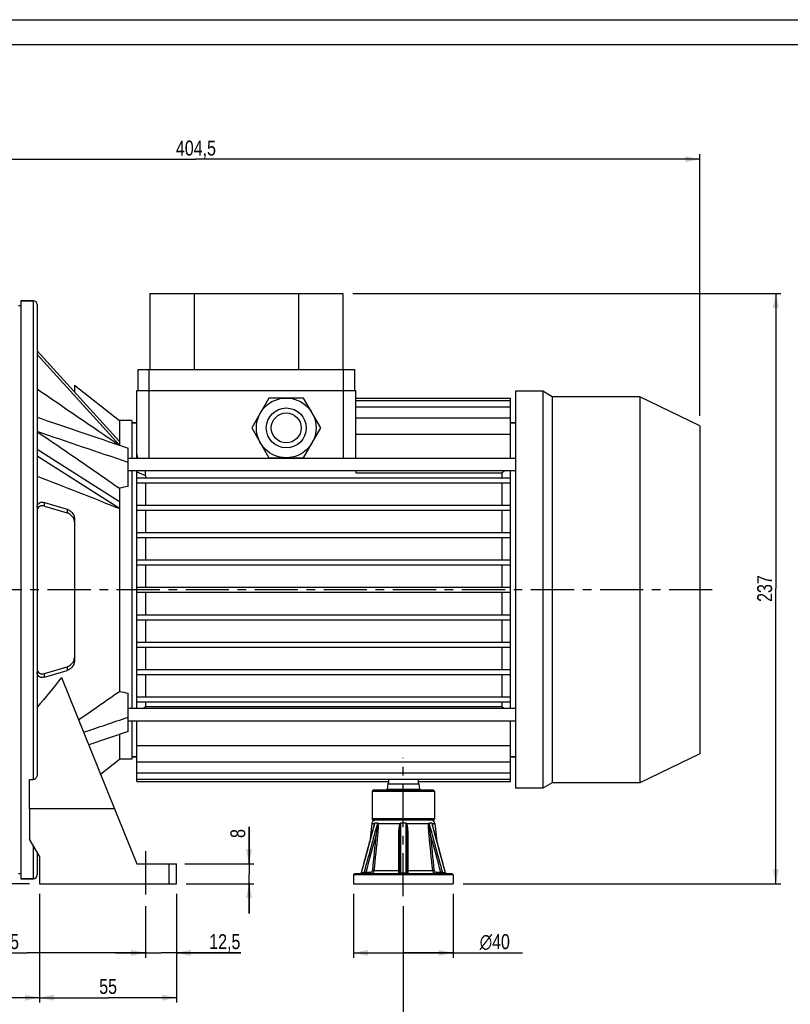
# Model space of a CAD drawing. Header units: millimetres. Extents: x 0 to 841, y 0 to 594.
# Tile 5 of 10: x 248 to 557, y 199 to 594. Entities that reach past the tile are written whole.
import ezdxf

# ---------------------------------------------------------------- set-up
doc = ezdxf.new("R2010")
doc.units = ezdxf.units.MM
doc.header["$LTSCALE"] = 46.2
doc.linetypes.add('CENTER', pattern=[0.6, 0.375, -0.075, 0.075, -0.075])
doc.layers.get('0').update_dxf_attribs({"linetype": 'CONTINUOUS'})
for name, color, linetype in [('ASSI', 7, 'CONTINUOUS'), ('GEOM', 7, 'CONTINUOUS'), ('QUOTE', 7, 'CONTINUOUS')]:
    doc.layers.add(name, color=color, linetype=linetype)
doc.styles.get("Standard").update_dxf_attribs({"font": 'txt', "width": 0.8})
doc.styles.add('TEXTSTYLE_1', font='gdt', dxfattribs={"width": 0.8})
doc.dimstyles.new('DIMSTYLE_1', dxfattribs={"dimtxt": 6, "dimasz": 5.8, "dimexe": 1, "dimexo": 2, "dimgap": 0.75, "dimtad": 1, "dimdec": 3, "dimtxsty": 'Standard', "dimblk": '_FILLED', "dimblk1": '_FILLED', "dimblk2": '_FILLED', "dimcen": 0.09, "dimadec": 3, "dimazin": 2, "dimtp": 0.5, "dimtm": 0.5, "dimtfac": 1, "dimtdec": 3, "dimtofl": 0, "dimtmove": 0, "dimatfit": 3, "dimldrblk": '_FILLED', "dimfxl": 0, "dimtolj": 1, "dimarcsym": 0})
doc.dimstyles.new('DIMSTYLE_2', dxfattribs={"dimtxt": 6, "dimasz": 5.8, "dimexe": 1, "dimexo": 2, "dimgap": 0.75, "dimtad": 1, "dimdec": 3, "dimtxsty": 'Standard', "dimblk": '_FILLED', "dimblk1": '_FILLED', "dimblk2": '_FILLED', "dimcen": 0.09, "dimadec": 3, "dimazin": 2, "dimtp": 0.2, "dimtm": 0.2, "dimtfac": 1, "dimtdec": 3, "dimtofl": 0, "dimtmove": 0, "dimatfit": 3, "dimldrblk": '_FILLED', "dimfxl": 0, "dimtolj": 1, "dimarcsym": 0})
doc.dimstyles.new('DIMSTYLE_3', dxfattribs={"dimtxt": 6, "dimasz": 5.8, "dimexe": 1, "dimexo": 2, "dimgap": 0.75, "dimtad": 1, "dimdec": 3, "dimtxsty": 'Standard', "dimblk": '_FILLED', "dimblk1": '_FILLED', "dimblk2": '_FILLED', "dimcen": 0.09, "dimadec": 3, "dimazin": 2, "dimtp": 0.3, "dimtm": 0.3, "dimtfac": 1, "dimtdec": 3, "dimtofl": 0, "dimtmove": 0, "dimatfit": 3, "dimldrblk": '_FILLED', "dimfxl": 0, "dimtolj": 1, "dimarcsym": 0})
doc.dimstyles.new('DIMSTYLE_4', dxfattribs={"dimtxt": 6, "dimasz": 5.8, "dimexe": 1, "dimexo": 2, "dimgap": 0.75, "dimtad": 1, "dimdec": 3, "dimtxsty": 'Standard', "dimblk": '_FILLED', "dimblk1": '_FILLED', "dimblk2": '_FILLED', "dimcen": 0.09, "dimadec": 3, "dimazin": 2, "dimtp": 0.8, "dimtm": 0.8, "dimtfac": 1, "dimtdec": 3, "dimtofl": 0, "dimtmove": 0, "dimatfit": 3, "dimldrblk": '_FILLED', "dimfxl": 0, "dimtolj": 1, "dimarcsym": 0})

# ---------------------------------------------------------------- blocks, each defined once
blk = doc.blocks.new('_FILLED')
at = {"color": 0, "linetype": 'ByBlock'}
blk.add_solid([(0, 0), (-1, 0.207), (-1, -0.207)], dxfattribs=at)
blk = doc.blocks.new('*D5')
at = {"layer": 'QUOTE', "color": 2, "linetype": 'Continuous'}
for p, q in [((381.5, 484.09), (553.3, 484.09)), ((551.3, 484.09), (551.3, 365.59)), ((551.3, 247.09), (551.3, 365.59)), ((425.75, 247.09), (553.3, 247.09))]:
    blk.add_line(p, q, dxfattribs=at)
at = {"layer": 'QUOTE', "color": 2, "linetype": 'Continuous', "xscale": 5.8, "yscale": 5.8, "zscale": 5.8}
for p, rotation in [((551.3, 484.09), 90), ((551.3, 247.09), 270)]:
    blk.add_blockref('_FILLED', p, dxfattribs=dict(at, rotation=rotation))
at = {"layer": 'QUOTE', "color": 2, "linetype": 'Continuous', "insert": (543.8, 365.59), "char_height": 6, "width": 19.8, "attachment_point": 2, "rotation": 90, "line_spacing_factor": 0.9}
blk.add_mtext('237', dxfattribs=at)
blk = doc.blocks.new('*D6')
at = {"layer": 'QUOTE', "color": 2, "linetype": 'Continuous'}
for p, q in [((339.81, 255.09), (339.81, 269.86)), ((339.81, 269.86), (339.81, 251.09)), ((314.07, 255.09), (341.81, 255.09)), ((339.81, 235.09), (339.81, 251.09)), ((314.64, 247.09), (341.81, 247.09)), ((339.81, 247.09), (339.81, 235.09))]:
    blk.add_line(p, q, dxfattribs=at)
at = {"layer": 'QUOTE', "color": 2, "linetype": 'Continuous', "xscale": 5.8, "yscale": 5.8, "zscale": 5.8}
for p, rotation in [((339.81, 255.09), 270), ((339.81, 247.09), 90)]:
    blk.add_blockref('_FILLED', p, dxfattribs=dict(at, rotation=rotation))
at = {"layer": 'QUOTE', "color": 2, "linetype": 'Continuous', "insert": (332.31, 265.46), "char_height": 6, "width": 6.6, "attachment_point": 1, "rotation": 90, "line_spacing_factor": 0.9}
blk.add_mtext('8', dxfattribs=at)
blk = doc.blocks.new('*D7')
at = {"layer": 'QUOTE', "color": 2, "linetype": 'Continuous'}
for p, q in [((310.75, 243.09), (310.75, 217.33)), ((298.25, 238.09), (298.25, 217.33)), ((298.25, 219.33), (286.25, 219.33)), ((286.25, 219.33), (304.5, 219.33)), ((336.55, 219.33), (304.5, 219.33)), ((310.75, 219.33), (336.55, 219.33))]:
    blk.add_line(p, q, dxfattribs=at)
at = {"layer": 'QUOTE', "color": 2, "linetype": 'Continuous', "xscale": 5.8, "yscale": 5.8, "zscale": 5.8}
blk.add_blockref('_FILLED', (298.25, 219.33), dxfattribs=at)
at = {"layer": 'QUOTE', "color": 2, "linetype": 'Continuous', "xscale": 5.8, "yscale": 5.8, "zscale": 5.8, "rotation": 180}
blk.add_blockref('_FILLED', (310.75, 219.33), dxfattribs=at)
at = {"layer": 'QUOTE', "color": 2, "linetype": 'Continuous', "insert": (323.85, 226.83), "char_height": 6, "width": 19.05, "attachment_point": 1, "line_spacing_factor": 0.9}
blk.add_mtext('12,5', dxfattribs=at)
blk = doc.blocks.new('*D8')
at = {"layer": 'QUOTE', "color": 2, "linetype": 'Continuous'}
for p, q in [((203.25, 260.14), (203.25, 217.33)), ((298.25, 238.09), (298.25, 217.33)), ((203.25, 219.33), (250.75, 219.33)), ((298.25, 219.33), (250.75, 219.33))]:
    blk.add_line(p, q, dxfattribs=at)
at = {"layer": 'QUOTE', "color": 2, "linetype": 'Continuous', "xscale": 5.8, "yscale": 5.8, "zscale": 5.8, "rotation": 180}
blk.add_blockref('_FILLED', (203.25, 219.33), dxfattribs=at)
at = {"layer": 'QUOTE', "color": 2, "linetype": 'Continuous', "xscale": 5.8, "yscale": 5.8, "zscale": 5.8}
blk.add_blockref('_FILLED', (298.25, 219.33), dxfattribs=at)
at = {"layer": 'QUOTE', "color": 2, "linetype": 'Continuous', "insert": (243.89, 226.83), "char_height": 6, "width": 13.2, "attachment_point": 2, "line_spacing_factor": 0.9}
blk.add_mtext('95', dxfattribs=at)
blk = doc.blocks.new('*D10')
at = {"layer": 'QUOTE', "color": 2, "linetype": 'Continuous'}
for p, q in [((116.25, 338.59), (116.25, 199.33)), ((255.75, 243.09), (255.75, 199.33)), ((116.25, 201.33), (186, 201.33)), ((255.75, 201.33), (186, 201.33))]:
    blk.add_line(p, q, dxfattribs=at)
at = {"layer": 'QUOTE', "color": 2, "linetype": 'Continuous', "xscale": 5.8, "yscale": 5.8, "zscale": 5.8, "rotation": 180}
blk.add_blockref('_FILLED', (116.25, 201.33), dxfattribs=at)
at = {"layer": 'QUOTE', "color": 2, "linetype": 'Continuous', "xscale": 5.8, "yscale": 5.8, "zscale": 5.8}
blk.add_blockref('_FILLED', (255.75, 201.33), dxfattribs=at)
at = {"layer": 'QUOTE', "color": 2, "linetype": 'Continuous', "insert": (186, 208.83), "char_height": 6, "width": 25.65, "attachment_point": 2, "line_spacing_factor": 0.9}
blk.add_mtext('139,5', dxfattribs=at)
blk = doc.blocks.new('*D11')
at = {"layer": 'QUOTE', "color": 2, "linetype": 'Continuous'}
for p, q in [((401.75, 238.09), (401.75, 182.72)), ((203.25, 236.79), (203.25, 182.72)), ((203.25, 184.72), (302.5, 184.72)), ((401.75, 184.72), (302.5, 184.72))]:
    blk.add_line(p, q, dxfattribs=at)
at = {"layer": 'QUOTE', "color": 2, "linetype": 'Continuous', "xscale": 5.8, "yscale": 5.8, "zscale": 5.8, "rotation": 180}
blk.add_blockref('_FILLED', (203.25, 184.72), dxfattribs=at)
at = {"layer": 'QUOTE', "color": 2, "linetype": 'Continuous', "xscale": 5.8, "yscale": 5.8, "zscale": 5.8}
blk.add_blockref('_FILLED', (401.75, 184.72), dxfattribs=at)
at = {"layer": 'QUOTE', "color": 2, "linetype": 'Continuous', "insert": (302.5, 192.22), "char_height": 6, "width": 25.65, "attachment_point": 2, "line_spacing_factor": 0.9}
blk.add_mtext('198,5', dxfattribs=at)
blk = doc.blocks.new('*D13')
at = {"layer": 'QUOTE', "color": 2, "linetype": 'Continuous'}
for p, q in [((116.25, 391.59), (116.25, 539.95)), ((116.25, 537.95), (318.5, 537.95)), ((520.75, 537.95), (318.5, 537.95)), ((520.75, 434.89), (520.75, 539.95))]:
    blk.add_line(p, q, dxfattribs=at)
at = {"layer": 'QUOTE', "color": 2, "linetype": 'Continuous', "xscale": 5.8, "yscale": 5.8, "zscale": 5.8, "rotation": 180}
blk.add_blockref('_FILLED', (116.25, 537.95), dxfattribs=at)
at = {"layer": 'QUOTE', "color": 2, "linetype": 'Continuous', "xscale": 5.8, "yscale": 5.8, "zscale": 5.8}
blk.add_blockref('_FILLED', (520.75, 537.95), dxfattribs=at)
at = {"layer": 'QUOTE', "color": 2, "linetype": 'Continuous', "insert": (318.5, 545.45), "char_height": 6, "width": 30.45, "attachment_point": 2, "line_spacing_factor": 0.9}
blk.add_mtext('404,5', dxfattribs=at)
blk = doc.blocks.new('*D14')
at = {"layer": 'QUOTE', "color": 2, "linetype": 'Continuous'}
for p, q in [((107.89, 365.09), (70.49, 365.09)), ((72.49, 365.09), (72.49, 306.09)), ((72.49, 247.09), (72.49, 306.09)), ((251.75, 247.09), (70.49, 247.09))]:
    blk.add_line(p, q, dxfattribs=at)
at = {"layer": 'QUOTE', "color": 2, "linetype": 'Continuous', "xscale": 5.8, "yscale": 5.8, "zscale": 5.8}
for p, rotation in [((72.49, 365.09), 90), ((72.49, 247.09), 270)]:
    blk.add_blockref('_FILLED', p, dxfattribs=dict(at, rotation=rotation))
at = {"layer": 'QUOTE', "color": 2, "linetype": 'Continuous', "insert": (64.99, 306.09), "char_height": 6, "width": 12.6, "attachment_point": 2, "rotation": 90, "line_spacing_factor": 0.9}
blk.add_mtext('118', dxfattribs=at)
blk = doc.blocks.new('*D16')
at = {"layer": 'QUOTE', "color": 2, "linetype": 'Continuous'}
for p, q in [((181.75, 497.09), (54.11, 497.09)), ((56.11, 497.09), (56.11, 372.09)), ((56.11, 247.09), (56.11, 372.09)), ((251.75, 247.09), (54.11, 247.09))]:
    blk.add_line(p, q, dxfattribs=at)
at = {"layer": 'QUOTE', "color": 2, "linetype": 'Continuous', "xscale": 5.8, "yscale": 5.8, "zscale": 5.8}
for p, rotation in [((56.11, 497.09), 90), ((56.11, 247.09), 270)]:
    blk.add_blockref('_FILLED', p, dxfattribs=dict(at, rotation=rotation))
at = {"layer": 'QUOTE', "color": 2, "linetype": 'Continuous', "insert": (48.61, 372.09), "char_height": 6, "width": 19.8, "attachment_point": 2, "rotation": 90, "line_spacing_factor": 0.9}
blk.add_mtext('250', dxfattribs=at)
blk = doc.blocks.new('*D19')
at = {"layer": 'QUOTE', "color": 2, "linetype": 'Continuous'}
for p, q in [((381.75, 243.09), (381.75, 217.33)), ((421.75, 243.09), (421.75, 217.33)), ((381.75, 219.33), (401.75, 219.33)), ((421.75, 219.33), (401.75, 219.33)), ((401.75, 219.33), (449.62, 219.33))]:
    blk.add_line(p, q, dxfattribs=at)
at = {"layer": 'QUOTE', "color": 2, "linetype": 'Continuous', "xscale": 5.8, "yscale": 5.8, "zscale": 5.8, "rotation": 180}
blk.add_blockref('_FILLED', (381.75, 219.33), dxfattribs=at)
at = {"layer": 'QUOTE', "color": 2, "linetype": 'Continuous', "xscale": 5.8, "yscale": 5.8, "zscale": 5.8}
blk.add_blockref('_FILLED', (421.75, 219.33), dxfattribs=at)
at = {"layer": 'QUOTE', "color": 2, "linetype": 'Continuous', "insert": (432.42, 226.83), "char_height": 6, "width": 25.8, "attachment_point": 1, "line_spacing_factor": 0.9, "style": 'TEXTSTYLE_1'}
blk.add_mtext('{\\Fgdt;n}\\Ftxt;40', dxfattribs=at)
blk = doc.blocks.new('*D20')
at = {"layer": 'QUOTE', "color": 2, "linetype": 'Continuous'}
for p, q in [((255.75, 243.09), (255.75, 199.33)), ((310.75, 243.09), (310.75, 199.33)), ((255.75, 201.33), (283.25, 201.33)), ((310.75, 201.33), (283.25, 201.33))]:
    blk.add_line(p, q, dxfattribs=at)
at = {"layer": 'QUOTE', "color": 2, "linetype": 'Continuous', "xscale": 5.8, "yscale": 5.8, "zscale": 5.8, "rotation": 180}
blk.add_blockref('_FILLED', (255.75, 201.33), dxfattribs=at)
at = {"layer": 'QUOTE', "color": 2, "linetype": 'Continuous', "xscale": 5.8, "yscale": 5.8, "zscale": 5.8}
blk.add_blockref('_FILLED', (310.75, 201.33), dxfattribs=at)
at = {"layer": 'QUOTE', "color": 2, "linetype": 'Continuous', "insert": (283.25, 208.83), "char_height": 6, "width": 13.2, "attachment_point": 2, "line_spacing_factor": 0.9}
blk.add_mtext('55', dxfattribs=at)

msp = doc.modelspace()

# ---------------------------------------------------------------- linework, layer by layer
at = {"color": 7, "linetype": 'Continuous'}
for p, q in [((0, 594), (840, 594)), ((10, 584), (830, 584))]:
    msp.add_line(p, q, dxfattribs=at)
at = {"layer": 'ASSI', "color": 7, "linetype": 'Continuous'}
for p, q in [((248.2542, 479.0915), (247.2542, 479.0915)), ((248.2542, 481.0915), (248.2542, 249.0915)), ((248.2542, 481.0915), (253.2542, 481.0915)), ((295.2542, 445.0915), (295.2542, 453.5915)), ((295.2542, 453.5915), (382.2542, 453.5915)), ((382.2542, 445.0915), (382.2542, 453.5915)), ((269.7542, 447.2733), (287.7542, 433.0915)), ((457.7542, 444.7915), (446.7542, 444.7915)), ((446.7542, 444.7915), (446.7542, 285.3915)), ((457.7542, 444.7915), (457.7542, 285.3915)), ((461.5647, 442.5915), (457.7542, 444.7915)), ((496.7542, 442.5915), (461.5647, 442.5915)), ((461.5647, 442.5915), (461.5647, 287.5915)), ((520.7542, 430.8859), (496.7542, 442.5915)), ((496.7542, 442.5915), (496.7542, 287.5915)), ((292.7542, 433.0915), (287.7542, 433.0915)), ((292.7542, 433.0915), (292.7542, 417.7961)), ((292.7542, 432.0915), (294.7542, 432.0915)), ((444.7542, 432.0915), (446.7542, 432.0915)), ((520.7542, 430.8859), (520.7542, 299.2971)), ((446.7542, 417.7961), (291.2542, 417.7961)), ((446.7542, 412.7961), (291.2542, 412.7961)), ((292.7542, 412.7961), (292.7542, 317.3869)), ((264.5382, 329.8786), (285.8656, 277.0915)), ((446.7542, 317.3869), (291.2542, 317.3869)), ((446.7542, 312.3869), (291.2542, 312.3869)), ((292.7542, 312.3869), (292.7542, 297.0915)), ((280.1922, 291.1336), (287.7542, 297.0915)), ((292.7542, 297.0915), (287.7542, 297.0915)), ((292.7542, 298.0915), (294.7542, 298.0915)), ((444.7542, 298.0915), (446.7542, 298.0915)), ((520.7542, 299.2971), (496.7542, 287.5915)), ((251.7542, 277.0915), (251.7542, 288.9193)), ((395.8381, 289.0323), (395.8381, 288.0915)), ((407.6702, 289.0323), (407.6702, 288.0915)), ((294.7542, 288.0915), (395.8381, 288.0915)), ((395.7542, 288.0915), (395.7542, 287.5396)), ((407.6702, 288.0915), (444.7542, 288.0915)), ((407.7542, 288.0915), (407.7542, 287.5396)), ((457.7542, 285.3915), (446.7542, 285.3915)), ((461.5647, 287.5915), (457.7542, 285.3915)), ((496.7542, 287.5915), (461.5647, 287.5915)), ((389.2542, 284.0915), (389.2542, 273.0915)), ((414.2542, 284.0915), (414.2542, 273.0915)), ((389.0999, 271.2648), (388.2466, 263.9268)), ((414.4084, 271.2648), (415.2617, 263.9268)), ((248.2542, 251.0915), (247.2542, 251.0915)), ((248.2542, 249.0915), (253.2542, 249.0915)), ((381.7542, 250.5915), (381.7542, 247.0915)), ((421.7542, 250.5915), (421.7542, 247.0915)), ((381.7542, 247.0915), (421.7542, 247.0915))]:
    msp.add_line(p, q, dxfattribs=at)
at = {"layer": 'ASSI', "color": 9, "linetype": 'Continuous'}
for p, q in [((299.7542, 445.0915), (299.7542, 453.5915)), ((377.7542, 445.0915), (377.7542, 453.5915))]:
    msp.add_line(p, q, dxfattribs=at)
at = {"layer": 'ASSI', "color": 2, "linetype": 'CENTER'}
for p, q in [((525.7542, 365.0915), (111.8949, 365.0915)), ((401.7542, 242.0915), (401.7542, 297.623)), ((298.2542, 260.0915), (298.2542, 242.0915))]:
    msp.add_line(p, q, dxfattribs=at)
at = {"layer": 'ASSI', "color": 7, "linetype": 'Continuous'}
msp.add_open_spline([(264.5382, 329.8786), (261.4137, 325.7902), (258.1317, 321.8203), (254.7542, 317.9383)], degree=3, dxfattribs=at)
at = {"layer": 'GEOM', "color": 7, "linetype": 'Continuous'}
for p, q in [((300.0042, 484.0915), (300.0042, 453.5915)), ((300.0042, 484.0915), (377.5042, 484.0915)), ((317.8042, 484.0915), (317.8042, 453.5915)), ((359.7042, 484.0915), (359.7042, 453.5915)), ((377.5042, 484.0915), (377.5042, 453.5915)), ((253.2542, 481.0915), (248.2542, 481.0915)), ((254.7542, 479.5906), (254.7542, 290.7622)), ((287.7834, 424.6988), (254.7542, 461.1043)), ((287.7834, 423.1988), (254.7542, 459.6043)), ((269.7542, 447.2733), (269.7542, 444.571)), ((294.7542, 417.7961), (294.7542, 445.0915)), ((294.7542, 445.0915), (382.7542, 445.0915)), ((382.7542, 417.7961), (382.7542, 445.0915)), ((347.826, 442.0915), (340.8978, 430.0915)), ((361.6824, 442.0915), (347.826, 442.0915)), ((368.6106, 430.0915), (361.6824, 442.0915)), ((382.7542, 442.0915), (444.7542, 442.0915)), ((382.7542, 441.1507), (444.7542, 441.1507)), ((444.7542, 417.7961), (444.7542, 442.0915)), ((382.7542, 438.5762), (444.7542, 438.5762)), ((287.7542, 433.0915), (287.7626, 424.7169)), ((294.7542, 432.0915), (292.7542, 432.0915)), ((382.7542, 434.1784), (444.7542, 434.1784)), ((446.7542, 432.0915), (444.7542, 432.0915)), ((340.8978, 430.0915), (347.826, 418.0915)), ((361.6824, 418.0915), (368.6106, 430.0915)), ((382.7542, 427.5735), (444.7542, 427.5735)), ((287.2998, 423.3212), (287.7706, 423.1612)), ((287.7626, 423.217), (287.7623, 423.164)), ((287.7706, 423.1612), (291.2542, 421.9771)), ((287.7834, 400.3718), (254.7542, 421.3905)), ((291.2542, 406.6169), (291.2542, 421.9771)), ((287.7834, 397.7738), (254.7542, 418.7925)), ((347.826, 418.0915), (361.6824, 418.0915)), ((294.7542, 317.3869), (294.7542, 412.7961)), ((294.7542, 412.4677), (298.2183, 411.0535)), ((298.2116, 411.0535), (298.2043, 412.7961)), ((382.7542, 412.7961), (382.7542, 411.9957)), ((382.7542, 411.9957), (441.2901, 411.9957)), ((441.2901, 411.9957), (441.2901, 410.0915)), ((444.7542, 317.3869), (444.7542, 412.7961)), ((294.7542, 410.0915), (444.7542, 410.0915)), ((294.7542, 408.0915), (444.7542, 408.0915)), ((298.2116, 411.0535), (298.2183, 410.0915)), ((298.2183, 408.0915), (298.2183, 399.0915)), ((441.2901, 408.0915), (441.2901, 399.0915)), ((287.7542, 405.859), (287.7626, 400.3822)), ((257.7542, 400.1592), (266.7542, 397.4457)), ((257.7542, 398.6977), (266.7542, 395.9841)), ((287.7626, 397.7843), (287.7542, 324.324)), ((294.7542, 399.0915), (444.7542, 399.0915)), ((294.7542, 397.0915), (444.7542, 397.0915)), ((298.2183, 397.0915), (298.2183, 388.0915)), ((441.2901, 397.0915), (441.2901, 388.0915)), ((269.7542, 393.7485), (269.7542, 336.4345)), ((294.7542, 388.0915), (444.7542, 388.0915)), ((294.7542, 386.0915), (444.7542, 386.0915)), ((298.2183, 386.0915), (298.2183, 377.0915)), ((441.2901, 386.0915), (441.2901, 377.0915)), ((294.7542, 377.0915), (444.7542, 377.0915)), ((294.7542, 375.0915), (444.7542, 375.0915)), ((298.2183, 375.0915), (298.2183, 366.0915)), ((441.2901, 375.0915), (441.2901, 366.0915)), ((294.7542, 366.0915), (444.7542, 366.0915)), ((294.7542, 364.0915), (444.7542, 364.0915)), ((298.2183, 364.0915), (298.2183, 355.0915)), ((441.2901, 364.0915), (441.2901, 355.0915)), ((294.7542, 355.0915), (444.7542, 355.0915)), ((294.7542, 353.0915), (444.7542, 353.0915)), ((298.2183, 353.0915), (298.2183, 344.0915)), ((441.2901, 353.0915), (441.2901, 344.0915)), ((294.7542, 344.0915), (444.7542, 344.0915)), ((294.7542, 342.0915), (444.7542, 342.0915)), ((298.2183, 342.0915), (298.2183, 333.0915)), ((441.2901, 342.0915), (441.2901, 333.0915)), ((257.7542, 331.4854), (266.7542, 334.1989)), ((257.7542, 330.0238), (266.7542, 332.7374)), ((294.7542, 333.0915), (444.7542, 333.0915)), ((294.7542, 331.0915), (444.7542, 331.0915)), ((298.2183, 331.0915), (298.2183, 322.0915)), ((441.2901, 331.0915), (441.2901, 322.0915)), ((291.2542, 308.2059), (291.2542, 323.5661)), ((294.7542, 322.0915), (444.7542, 322.0915)), ((294.7542, 320.0915), (444.7542, 320.0915)), ((298.2183, 320.0915), (298.2183, 318.1874)), ((298.2183, 318.1874), (441.2901, 318.1874)), ((441.2901, 320.0915), (441.2901, 318.1874)), ((294.7542, 288.0915), (294.7542, 312.3869)), ((444.7542, 288.0915), (444.7542, 312.3869)), ((291.2542, 308.2059), (275.4631, 302.8387)), ((287.7542, 307.0163), (287.7542, 297.0915)), ((294.7542, 302.6095), (444.7542, 302.6095)), ((294.7542, 298.0915), (292.7542, 298.0915)), ((446.7542, 298.0915), (444.7542, 298.0915)), ((294.7542, 296.0046), (444.7542, 296.0046)), ((251.7542, 288.9193), (253.2542, 288.9193)), ((294.7542, 291.6068), (444.7542, 291.6068)), ((294.7542, 289.0323), (444.7542, 289.0323)), ((395.4767, 287.1351), (395.2941, 285.0479)), ((408.0316, 287.1351), (408.2142, 285.0479)), ((389.2542, 284.0915), (389.2542, 273.0915)), ((413.7542, 284.5915), (389.7542, 284.5915)), ((414.2542, 284.0915), (414.2542, 273.0915)), ((285.8656, 277.0915), (251.7542, 277.0915)), ((251.7542, 277.0915), (251.7542, 265.0197)), ((285.8656, 277.0915), (294.7542, 255.0915)), ((413.7542, 272.5915), (389.7542, 272.5915)), ((413.7056, 269.6483), (413.3564, 270.9317)), ((414.8364, 265.491), (413.7056, 269.6483)), ((255.7542, 258.0915), (251.7542, 265.0197)), ((400.2542, 266.7469), (400.2542, 251.5915)), ((403.2542, 266.7469), (403.2542, 251.5915)), ((415.4325, 263.2986), (414.8364, 265.491)), ((416.6771, 258.7196), (415.4302, 263.3069)), ((254.7542, 259.8236), (254.7542, 250.5921)), ((255.7542, 258.0915), (255.7542, 247.0915)), ((417.3279, 256.3246), (416.6749, 258.7278)), ((294.7542, 255.0915), (310.7542, 255.0915)), ((310.7542, 247.0915), (310.7542, 255.0915)), ((417.9977, 253.8593), (417.3257, 256.3329)), ((418.6493, 251.4605), (417.9954, 253.8676)), ((253.2542, 249.0915), (248.2542, 249.0915)), ((421.2542, 251.0915), (382.2542, 251.0915)), ((384.4252, 251.0939), (384.3765, 251.0915)), ((384.859, 251.4604), (384.8445, 251.4156)), ((255.7542, 247.0915), (310.7542, 247.0915))]:
    msp.add_line(p, q, dxfattribs=at)
at = {"layer": 'GEOM', "color": 9, "linetype": 'Continuous'}
for p, q in [((253.2542, 288.9193), (253.2542, 481.0915)), ((299.7542, 417.7961), (299.7542, 445.0915)), ((377.7542, 417.7961), (377.7542, 445.0915)), ((257.7542, 398.6977), (257.7542, 400.1592)), ((266.7542, 397.4457), (266.7542, 395.9841)), ((266.7542, 334.1989), (266.7542, 332.7374)), ((257.7542, 330.0238), (257.7542, 331.4854)), ((395.2941, 285.0479), (408.2142, 285.0479)), ((395.4767, 287.1351), (408.0316, 287.1351)), ((414.2542, 284.0915), (389.2542, 284.0915)), ((414.2542, 273.0915), (389.2542, 273.0915)), ((389.0999, 271.2648), (390.2049, 271.2648)), ((390.1946, 270.9186), (390.3634, 271.5398)), ((390.3634, 271.5398), (391.4028, 271.5398)), ((391.5008, 271.2648), (400.4583, 271.2648)), ((400.7148, 271.5398), (402.7935, 271.5398)), ((403.0501, 271.2648), (412.0075, 271.2648)), ((412.1055, 271.5398), (413.1449, 271.5398)), ((413.1449, 271.5398), (413.3133, 270.92)), ((413.3034, 271.2648), (414.4084, 271.2648)), ((253.2542, 249.0915), (253.2542, 262.4216)), ((307.7542, 247.0915), (307.7542, 255.0915)), ((421.7542, 250.5915), (381.7542, 250.5915)), ((385.9319, 251.4421), (384.9059, 251.4421)), ((388.4635, 251.5915), (386.6626, 251.5915)), ((389.9747, 252.4183), (399.8189, 252.4183)), ((400.7283, 251.4421), (402.7801, 251.4421)), ((403.6894, 252.4183), (413.5336, 252.4183)), ((416.8457, 251.5915), (415.0449, 251.5915)), ((418.6024, 251.4421), (417.5764, 251.4421))]:
    msp.add_line(p, q, dxfattribs=at)
at = {"layer": 'GEOM', "color": 7, "linetype": 'Continuous'}
for points in [[(390.1522, 270.9325), (389.8005, 269.6401), (389.2446, 267.5966), (388.0758, 263.2986)], [(388.0758, 263.2986), (387.463, 261.0442), (384.859, 251.4605)], [(384.8445, 251.4156), (384.8243, 251.3692), (384.7995, 251.325), (384.7704, 251.2836), (384.7373, 251.2454), (384.7005, 251.2107), (384.6603, 251.1799), (384.6173, 251.1533), (384.5718, 251.1312), (384.5243, 251.1139), (384.4752, 251.1014), (384.4252, 251.0939)], [(418.684, 251.3692), (418.6638, 251.4156), (418.6493, 251.4604)], [(418.9841, 251.1139), (418.9366, 251.1312), (418.8911, 251.1533), (418.848, 251.1799), (418.8079, 251.2107), (418.771, 251.2454), (418.7379, 251.2836), (418.7088, 251.325), (418.684, 251.3692)], [(419.1318, 251.0915), (419.0832, 251.0939), (419.0331, 251.1014), (418.9841, 251.1139)]]:
    msp.add_lwpolyline(points, dxfattribs=at)
for radius in [12, 6]:
    msp.add_circle((354.7542, 430.0915), radius, dxfattribs=at)
at = {"layer": 'GEOM', "color": 9, "linetype": 'Continuous'}
msp.add_circle((354.7542, 430.0915), 8, dxfattribs=at)
at = {"layer": 'GEOM', "color": 7, "linetype": 'Continuous'}
for centre, radius, start, end in [((253.2542, 479.5915), 1.5, 0, 90), ((646.086, 156.024), 327.8153, 128.437842, 128.662345), ((352.2519, 399.0832), 64.4961, 178.845907, 181.154093), ((-684.7639, 1703.8537), 1687.8666, 304.5054416, 305.1824391), ((93.4223, 574.159), 327.8153, 308.437842, 308.662345), ((646.086, 574.159), 327.8153, 231.337655, 231.562158), ((394.796, 285.0915), 0.5, 270, 355), ((395.9748, 287.0915), 0.5, 116.216236, 175), ((407.5335, 287.0915), 0.5, 5, 63.783764), ((408.7123, 285.0915), 0.5, 185, 270), ((389.7542, 284.0915), 0.5, 90, 180), ((413.7542, 284.0915), 0.5, 0, 90), ((389.7542, 273.0915), 0.5, 180, 270), ((413.7542, 273.0915), 0.5, 270, 360), ((390.5899, 271.0915), 1.5, 90, 173.367485), ((412.9185, 271.0915), 1.5, 6.632515, 90), ((253.2542, 250.5915), 1.5, 270, 360), ((382.2542, 250.5915), 0.5, 90, 180), ((399.7542, 251.5915), 0.5, 269.996915, 360), ((403.7542, 251.5915), 0.5, 180.001988, 270), ((421.2542, 250.5915), 0.5, 0, 90)]:
    msp.add_arc(centre, radius, start, end, dxfattribs=at)
at = {"layer": 'GEOM', "color": 9, "linetype": 'Continuous'}
for centre, radius, start, end in [((394.1692, 269.8707), 4.1557, 156.318322, 161.607149), ((395.7951, 271.316), 4.398, 177.082862, 181.74716), ((406.3355, 266.041), 7.8632, 135.628084, 138.368953), ((405.9757, 279.2947), 9.7428, 235.506908, 236.375811), ((397.1734, 266.0415), 7.8624, 41.630912, 44.372051), ((396.3709, 281.01), 11.8145, 303.708505, 304.425744), ((409.3392, 269.8707), 4.1556, 18.39278, 23.681746), ((403.6099, 268.5199), 10.0845, 13.176023, 13.862117), ((386.7131, 252.2771), 1.1856, 270.01739, 275.236825)]:
    msp.add_arc(centre, radius, start, end, dxfattribs=at)
at = {"layer": 'GEOM', "color": 7, "linetype": 'Continuous'}
for major_axis, start_param, end_param in [((306.1161, 21.4191), 2.16424676, 2.17824579), ((306.1161, -21.4191), -2.17824579, -2.16424676)]:
    msp.add_ellipse((466.1856, 365.0915), major_axis=major_axis, ratio=0.21083019, start_param=start_param, end_param=end_param, dxfattribs=at)
for points in [[(254.7542, 445.7375), (265.7638, 438.2245), (276.7742, 430.7125), (287.7834, 423.1988)], [(254.7542, 434.3823), (265.6028, 430.6955), (276.4514, 427.0086), (287.2998, 423.3212)], [(291.2542, 416.2411), (279.088, 420.366), (266.9212, 424.4892), (254.7542, 428.6115)], [(254.7542, 410.7865), (265.7639, 406.4488), (276.7739, 402.1119), (287.7834, 397.7738)], [(273.4196, 307.8964), (279.3646, 309.9113), (285.3094, 311.9264), (291.2542, 313.9419)]]:
    msp.add_open_spline(points, degree=3, dxfattribs=at)
for points, knots in [([(254.7542, 428.6115), (260.2838, 424.8605), (271.322, 417.3317), (282.2973, 409.7108), (287.7542, 405.859)], [0, 0, 0, 0, 0.50009399, 1, 1, 1, 1]), ([(287.7689, 424.7169), (287.7645, 424.5955), (287.7512, 424.0956), (287.7562, 423.5953), (287.7689, 423.2169)], [0, 0, 0, 0, 0.24286785, 1, 1, 1, 1]), ([(294.7542, 419.5709), (294.7542, 419.2866), (294.8504, 418.6779), (295.0442, 418.0988), (295.1635, 417.7962)], [0, 0, 0, 0, 0.46641048, 1, 1, 1, 1]), ([(254.7542, 398.2738), (254.7542, 398.6553), (254.9179, 399.3954), (255.7232, 400.14), (256.7389, 400.3663), (257.4196, 400.2601), (257.7542, 400.1592)], [0, 0, 0, 0, 0.27474881, 0.51326946, 0.74835642, 1, 1, 1, 1]), ([(257.7542, 398.6977), (257.4196, 398.7985), (256.7389, 398.9047), (255.7231, 398.6784), (254.9179, 397.9334), (254.7542, 397.1931), (254.7542, 396.8114)], [0, 0, 0, 0, 0.25159978, 0.48665812, 0.7251931, 1, 1, 1, 1]), ([(266.7542, 397.4457), (267.1218, 397.3348), (267.8574, 396.9813), (269.1262, 395.8992), (269.7542, 394.6138), (269.7542, 393.7485)], [0, 0, 0, 0, 0.23033175, 0.48090706, 1, 1, 1, 1]), ([(269.6327, 393.1137), (269.4308, 393.8192), (268.6204, 395.0446), (267.3865, 395.7934), (266.7542, 395.9841)], [0, 0, 0, 0, 0.52633772, 1, 1, 1, 1]), ([(269.7542, 392.2859), (269.7542, 392.3541), (269.743, 392.6335), (269.6909, 392.9106), (269.6327, 393.1137)], [0, 0, 0, 0, 0.24396713, 1, 1, 1, 1]), ([(266.7542, 334.1989), (267.3872, 334.3898), (268.6226, 335.14), (269.4332, 336.3678), (269.6342, 337.0745)], [0, 0, 0, 0, 0.47367003, 1, 1, 1, 1]), ([(269.7542, 336.4345), (269.7542, 335.5692), (269.1262, 334.2838), (267.8574, 333.2017), (267.1218, 332.8482), (266.7542, 332.7374)], [0, 0, 0, 0, 0.51909609, 0.76966828, 1, 1, 1, 1]), ([(269.6342, 337.0745), (269.6536, 337.1427), (269.721, 337.4119), (269.7542, 337.6904), (269.7542, 337.8971)], [0, 0, 0, 0, 0.25546543, 1, 1, 1, 1]), ([(254.7542, 333.3716), (254.7542, 332.9899), (254.9179, 332.2495), (255.7232, 331.5046), (256.7389, 331.2783), (257.4196, 331.3845), (257.7542, 331.4854)], [0, 0, 0, 0, 0.2748379, 0.51337181, 0.74841673, 1, 1, 1, 1]), ([(257.7542, 330.0238), (257.4196, 329.9229), (256.7388, 329.8167), (255.7231, 330.0431), (254.9179, 330.7878), (254.7542, 331.5277), (254.7542, 331.9092)], [0, 0, 0, 0, 0.25165925, 0.48675937, 0.72528258, 1, 1, 1, 1]), ([(254.7542, 290.7622), (254.7542, 290.5456), (254.6923, 290.1091), (254.4063, 289.5104), (253.9184, 289.0457), (253.4737, 288.9193), (253.2542, 288.9193)], [0, 0, 0, 0, 0.24841937, 0.49755739, 0.74813003, 1, 1, 1, 1])]:
    msp.add_open_spline(points, degree=3, knots=knots, dxfattribs=at)
at = {"layer": 'GEOM', "color": 9, "linetype": 'Continuous'}
for points in [[(384.9059, 251.4421), (386.6681, 257.9344), (388.4307, 264.4267), (390.1946, 270.9186)], [(391.4028, 271.5398), (389.5759, 264.8415), (387.7534, 258.1419), (385.9319, 251.4421)], [(400.7283, 251.4421), (400.7253, 258.1413), (400.7216, 264.8406), (400.7148, 271.5398)], [(402.7935, 271.5398), (402.7867, 264.8406), (402.7831, 258.1413), (402.7801, 251.4421)], [(417.5764, 251.4421), (415.7549, 258.1419), (413.9324, 264.8415), (412.1055, 271.5398)], [(413.3133, 270.92), (415.0773, 264.4277), (416.84, 257.9349), (418.6024, 251.4421)], [(390.7816, 266.7469), (389.4078, 261.6953), (388.035, 256.6435), (386.6626, 251.5915)], [(390.7816, 266.7469), (390.2974, 261.99), (389.8138, 257.233), (389.3307, 252.476)], [(391.4208, 266.6892), (390.9384, 261.9322), (390.4564, 257.1753), (389.9747, 252.4183)], [(399.8268, 266.6892), (399.8238, 261.9322), (399.8212, 257.1752), (399.8189, 252.4183)], [(403.6894, 252.4183), (403.6871, 257.1752), (403.6845, 261.9322), (403.6816, 266.6892)], [(413.5336, 252.4183), (413.0519, 257.1753), (412.5699, 261.9322), (412.0875, 266.6892)], [(414.1777, 252.476), (413.6945, 257.233), (413.2109, 261.99), (412.7267, 266.7469)], [(416.8457, 251.5915), (415.4734, 256.6435), (414.1006, 261.6953), (412.7267, 266.7469)]]:
    msp.add_open_spline(points, degree=3, dxfattribs=at)
for points, knots in [([(389.9575, 270.217), (389.9673, 270.2719), (390.0072, 270.4894), (390.0519, 270.706), (390.0906, 270.8668)], [0, 0, 0, 0, 0.25215267, 1, 1, 1, 1]), ([(390.0906, 270.8668), (390.1072, 270.9355), (390.1405, 271.0694), (390.1805, 271.2019), (390.2049, 271.2648)], [0, 0, 0, 0, 0.51159423, 1, 1, 1, 1]), ([(390.1521, 270.9326), (390.1691, 270.9956), (390.1925, 271.079), (390.219, 271.1616), (390.2258, 271.1819)], [0, 0, 0, 0, 0.75235809, 1, 1, 1, 1]), ([(390.2049, 271.2648), (390.2159, 271.2884), (390.2628, 271.3834), (390.3181, 271.4742), (390.3634, 271.5398)], [0, 0, 0, 0, 0.24653952, 1, 1, 1, 1]), ([(390.2258, 271.1819), (390.226, 271.1885), (390.2245, 271.2172), (390.2148, 271.245), (390.2049, 271.2648)], [0, 0, 0, 0, 0.2299298, 1, 1, 1, 1]), ([(391.3992, 271.1819), (391.4023, 271.0919), (391.3945, 270.9097), (391.3733, 270.636), (391.346, 270.3598), (391.3028, 269.99), (391.2417, 269.527), (391.1601, 268.9712), (391.0725, 268.4151), (390.9489, 267.6731), (390.8499, 267.1172), (390.7816, 266.7469)], [0, 0, 0, 0, 0.06029516, 0.12185888, 0.18380546, 0.24607178, 0.37105171, 0.49643541, 0.62207897, 0.74791245, 1, 1, 1, 1]), ([(391.3991, 271.182), (391.4088, 271.1883), (391.4449, 271.2131), (391.4787, 271.2415), (391.5011, 271.2647)], [0, 0, 0, 0, 0.26416814, 1, 1, 1, 1]), ([(391.4028, 271.5398), (391.4093, 271.5173), (391.4376, 271.4241), (391.4721, 271.3329), (391.5008, 271.2648)], [0, 0, 0, 0, 0.24063524, 1, 1, 1, 1]), ([(391.5008, 271.2648), (391.5275, 271.1805), (391.556, 271.0004), (391.5843, 270.7274), (391.6023, 270.4463), (391.6115, 270.0662), (391.6113, 269.5869), (391.5935, 269.0096), (391.5642, 268.4304), (391.5119, 267.6562), (391.46, 267.0758), (391.4208, 266.6892)], [0, 0, 0, 0, 0.0577977, 0.1183479, 0.17963631, 0.24176538, 0.3668885, 0.49283072, 0.61924131, 0.74596349, 1, 1, 1, 1]), ([(400.4583, 271.2648), (400.4025, 271.1851), (400.3222, 271.0052), (400.2273, 270.73), (400.151, 270.4481), (400.0728, 270.0679), (399.9941, 269.589), (399.9283, 269.0108), (399.8808, 268.4312), (399.8386, 267.6575), (399.827, 267.0764), (399.8268, 266.6892)], [0, 0, 0, 0, 0.06269372, 0.12546922, 0.18799154, 0.250597, 0.37564311, 0.50062945, 0.62555008, 0.75041783, 1, 1, 1, 1]), ([(400.5808, 271.1819), (400.5486, 271.0944), (400.5049, 270.9122), (400.4562, 270.6372), (400.4178, 270.3605), (400.377, 269.991), (400.338, 269.5281), (400.3046, 268.972), (400.2809, 268.4157), (400.2598, 267.674), (400.2542, 267.1177), (400.2542, 266.7469)], [0, 0, 0, 0, 0.06279718, 0.12549968, 0.18809439, 0.25067271, 0.37572226, 0.5006911, 0.62559445, 0.75044351, 1, 1, 1, 1]), ([(400.7148, 271.5398), (400.7034, 271.5103), (400.6578, 271.3914), (400.6133, 271.272), (400.5808, 271.1819)], [0, 0, 0, 0, 0.24804047, 1, 1, 1, 1]), ([(402.9275, 271.1819), (402.9167, 271.2121), (402.873, 271.3318), (402.8279, 271.4509), (402.7935, 271.5398)], [0, 0, 0, 0, 0.25182978, 1, 1, 1, 1]), ([(403.2542, 266.7469), (403.2542, 267.1177), (403.2485, 267.674), (403.2275, 268.4157), (403.2037, 268.972), (403.1703, 269.5281), (403.1313, 269.991), (403.0905, 270.3605), (403.0521, 270.6372), (403.0035, 270.9122), (402.9598, 271.0944), (402.9275, 271.1819)], [0, 0, 0, 0, 0.24955634, 0.37440532, 0.49930859, 0.62427737, 0.74932693, 0.81190518, 0.87449928, 0.93720284, 1, 1, 1, 1]), ([(403.6816, 266.6892), (403.6813, 267.0764), (403.6697, 267.6575), (403.6276, 268.4312), (403.58, 269.0108), (403.5142, 269.589), (403.4355, 270.0679), (403.3573, 270.4481), (403.281, 270.7299), (403.1862, 271.0053), (403.1058, 271.1851), (403.0501, 271.2648)], [0, 0, 0, 0, 0.24958171, 0.37444924, 0.49936962, 0.62435571, 0.74940255, 0.81200671, 0.87452793, 0.93730659, 1, 1, 1, 1]), ([(412.0875, 266.6892), (412.0483, 267.0759), (411.9965, 267.6562), (411.9441, 268.4304), (411.9148, 269.0097), (411.8973, 269.587), (411.8964, 270.0663), (411.9067, 270.4465), (411.9232, 270.7276), (411.953, 271.0004), (411.9809, 271.1804), (412.0075, 271.2648)], [0, 0, 0, 0, 0.25404914, 0.38077765, 0.50719412, 0.63313662, 0.75826744, 0.8203748, 0.88175327, 0.94215504, 1, 1, 1, 1]), ([(412.0075, 271.2648), (412.0173, 271.288), (412.054, 271.3783), (412.0857, 271.4705), (412.1055, 271.5398)], [0, 0, 0, 0, 0.25949328, 1, 1, 1, 1]), ([(412.1092, 271.1819), (412.0995, 271.1883), (412.0635, 271.2131), (412.0298, 271.2416), (412.0075, 271.2648)], [0, 0, 0, 0, 0.26445107, 1, 1, 1, 1]), ([(412.1092, 271.1819), (412.1101, 271.212), (412.1124, 271.3314), (412.1101, 271.4508), (412.1055, 271.5398)], [0, 0, 0, 0, 0.25263344, 1, 1, 1, 1]), ([(412.7267, 266.7469), (412.6584, 267.1172), (412.5594, 267.6731), (412.4359, 268.4151), (412.3482, 268.9713), (412.2666, 269.527), (412.2054, 269.9901), (412.1625, 270.3599), (412.1347, 270.636), (412.1141, 270.9097), (412.106, 271.0919), (412.1092, 271.1819)], [0, 0, 0, 0, 0.25209144, 0.37792685, 0.50357226, 0.62895686, 0.75393947, 0.81619985, 0.8781695, 0.93968747, 1, 1, 1, 1]), ([(413.1449, 271.5398), (413.1602, 271.5177), (413.2186, 271.4294), (413.2701, 271.3364), (413.3034, 271.2648)], [0, 0, 0, 0, 0.25381938, 1, 1, 1, 1]), ([(413.2827, 271.182), (413.2825, 271.1885), (413.2839, 271.2172), (413.2934, 271.245), (413.3031, 271.2647)], [0, 0, 0, 0, 0.22991015, 1, 1, 1, 1]), ([(413.2825, 271.1819), (413.2894, 271.1615), (413.316, 271.0787), (413.3395, 270.9951), (413.3565, 270.9319)], [0, 0, 0, 0, 0.24762921, 1, 1, 1, 1]), ([(413.3034, 271.2648), (413.3133, 271.2393), (413.3513, 271.1314), (413.3799, 271.0205), (413.4007, 270.936)], [0, 0, 0, 0, 0.23884417, 1, 1, 1, 1]), ([(413.4289, 270.8186), (413.4405, 270.7693), (413.4856, 270.5699), (413.5237, 270.3691), (413.5508, 270.2177)], [0, 0, 0, 0, 0.24767138, 1, 1, 1, 1]), ([(390.7816, 266.7469), (390.8953, 266.7315), (391.1081, 266.7087), (391.3216, 266.6919), (391.4208, 266.6892)], [0, 0, 0, 0, 0.53600939, 1, 1, 1, 1]), ([(399.8268, 266.6892), (399.8828, 266.6901), (399.9848, 266.6938), (400.1044, 266.7042), (400.1801, 266.7156), (400.2188, 266.725), (400.2424, 266.7327), (400.2542, 266.7426), (400.2542, 266.7469)], [0, 0, 0, 0, 0.38461339, 0.70120703, 0.8215129, 0.91182421, 0.97021302, 1, 1, 1, 1]), ([(403.6816, 266.6892), (403.6255, 266.6901), (403.5235, 266.6938), (403.4039, 266.7042), (403.3282, 266.7156), (403.2895, 266.725), (403.2659, 266.7327), (403.2542, 266.7426), (403.2542, 266.7469)], [0, 0, 0, 0, 0.38461344, 0.70120709, 0.82151294, 0.91182423, 0.97021303, 1, 1, 1, 1]), ([(412.7267, 266.7469), (412.613, 266.7315), (412.4003, 266.7087), (412.1868, 266.6919), (412.0875, 266.6892)], [0, 0, 0, 0, 0.53600908, 1, 1, 1, 1]), ([(384.906, 251.4421), (384.879, 251.3456), (384.795, 251.2087), (384.6235, 251.109), (384.5274, 251.0915), (384.4804, 251.0915)], [0, 0, 0, 0, 0.51280402, 0.75920602, 1, 1, 1, 1]), ([(384.9059, 251.4421), (384.8985, 251.4423), (384.8869, 251.443), (384.8726, 251.4461), (384.8623, 251.4494), (384.858, 251.4569), (384.859, 251.4604)], [0, 0, 0, 0, 0.40753522, 0.63434709, 0.79739328, 1, 1, 1, 1]), ([(385.9319, 251.4421), (385.9069, 251.3468), (385.8303, 251.211), (385.6676, 251.1093), (385.5765, 251.0915), (385.5322, 251.0915)], [0, 0, 0, 0, 0.52182048, 0.76537947, 1, 1, 1, 1]), ([(386.6626, 251.5915), (386.5348, 251.5528), (386.3416, 251.5039), (386.0969, 251.4583), (385.982, 251.4435), (385.9319, 251.4421)], [0, 0, 0, 0, 0.53628687, 0.79864974, 1, 1, 1, 1]), ([(386.6627, 251.5915), (386.6627, 251.5274), (386.6742, 251.4061), (386.7175, 251.2655), (386.7703, 251.177), (386.8231, 251.1174), (386.8784, 251.0915), (386.9127, 251.0915)], [0, 0, 0, 0, 0.31922351, 0.60315091, 0.72395933, 0.82906478, 1, 1, 1, 1]), ([(389.3307, 252.476), (389.3185, 252.3569), (389.2575, 252.125), (389.0619, 251.8334), (388.7862, 251.6379), (388.5689, 251.5915), (388.4635, 251.5915)], [0, 0, 0, 0, 0.26626644, 0.52229482, 0.76554968, 1, 1, 1, 1]), ([(388.4635, 251.5915), (388.4635, 251.5274), (388.4749, 251.4061), (388.5182, 251.2655), (388.571, 251.177), (388.6239, 251.1174), (388.6792, 251.0915), (388.7135, 251.0915)], [0, 0, 0, 0, 0.31922356, 0.60315099, 0.7239594, 0.82906482, 1, 1, 1, 1]), ([(389.9747, 252.4183), (389.9572, 252.2402), (389.8695, 251.8945), (389.5872, 251.4572), (389.1861, 251.162), (388.8675, 251.0915), (388.7135, 251.0915)], [0, 0, 0, 0, 0.26911737, 0.52624084, 0.76829739, 1, 1, 1, 1]), ([(389.3307, 252.476), (389.4456, 252.4604), (389.66, 252.4376), (389.8751, 252.4207), (389.9747, 252.4183)], [0, 0, 0, 0, 0.53799634, 1, 1, 1, 1]), ([(399.8189, 252.4183), (399.8184, 252.3292), (399.8168, 252.1561), (399.8122, 251.9064), (399.8057, 251.6795), (399.7977, 251.4828), (399.7896, 251.3408), (399.7823, 251.2472), (399.777, 251.1931), (399.7719, 251.151), (399.7663, 251.1193), (399.7621, 251.1022), (399.7569, 251.0915), (399.7542, 251.0915)], [0, 0, 0, 0, 0.20052421, 0.39019645, 0.56250087, 0.71194379, 0.83360752, 0.88277488, 0.92361806, 0.9558525, 0.97923761, 0.99373898, 1, 1, 1, 1]), ([(399.8189, 252.4183), (399.8758, 252.4191), (399.9796, 252.4227), (400.1013, 252.433), (400.1785, 252.4445), (400.218, 252.4539), (400.2421, 252.4616), (400.2542, 252.4716), (400.2542, 252.476)], [0, 0, 0, 0, 0.38373211, 0.70063739, 0.8212439, 0.91181563, 0.97032715, 1, 1, 1, 1]), ([(400.2542, 251.5915), (400.2542, 251.5714), (400.2803, 251.5392), (400.3271, 251.5124), (400.4088, 251.4795), (400.5443, 251.452), (400.6624, 251.4431), (400.7283, 251.4421)], [0, 0, 0, 0, 0.11637447, 0.20468179, 0.31787426, 0.61983092, 1, 1, 1, 1]), ([(400.7023, 251.0915), (400.7049, 251.0915), (400.7082, 251.1031), (400.7117, 251.1192), (400.7154, 251.151), (400.7188, 251.1917), (400.722, 251.2433), (400.7258, 251.3277), (400.7275, 251.395), (400.7283, 251.4421)], [0, 0, 0, 0, 0.02150881, 0.07555288, 0.16280199, 0.28121121, 0.42804752, 0.59978497, 1, 1, 1, 1]), ([(402.7801, 251.4421), (402.8459, 251.4431), (402.9641, 251.452), (403.0995, 251.4795), (403.1812, 251.5123), (403.228, 251.5392), (403.2542, 251.5713), (403.2542, 251.5915)], [0, 0, 0, 0, 0.38015497, 0.68210565, 0.79530054, 0.88361284, 1, 1, 1, 1]), ([(402.806, 251.0915), (402.8035, 251.0915), (402.8002, 251.1031), (402.7967, 251.1192), (402.7929, 251.151), (402.7895, 251.1917), (402.7864, 251.2433), (402.7826, 251.3277), (402.7809, 251.395), (402.7801, 251.4421)], [0, 0, 0, 0, 0.02150884, 0.07555291, 0.16280202, 0.28121123, 0.42804754, 0.59978499, 1, 1, 1, 1]), ([(403.6894, 252.4183), (403.6325, 252.4191), (403.5287, 252.4227), (403.407, 252.433), (403.3299, 252.4445), (403.2903, 252.4539), (403.2663, 252.4616), (403.2542, 252.4716), (403.2542, 252.476)], [0, 0, 0, 0, 0.38374224, 0.70065067, 0.82125565, 0.91182398, 0.97033078, 1, 1, 1, 1]), ([(403.7542, 251.0915), (403.7514, 251.0915), (403.7463, 251.1022), (403.742, 251.1193), (403.7364, 251.151), (403.7313, 251.1931), (403.726, 251.2472), (403.7188, 251.3408), (403.7107, 251.4828), (403.7026, 251.6795), (403.6962, 251.9064), (403.6916, 252.1561), (403.6899, 252.3292), (403.6894, 252.4183)], [0, 0, 0, 0, 0.00626102, 0.02076239, 0.0441475, 0.07638194, 0.11722512, 0.16639248, 0.28805621, 0.43749913, 0.60980355, 0.79947579, 1, 1, 1, 1]), ([(414.1777, 252.476), (414.0627, 252.4604), (413.8483, 252.4376), (413.6332, 252.4207), (413.5336, 252.4183)], [0, 0, 0, 0, 0.53798918, 1, 1, 1, 1]), ([(414.7949, 251.0915), (414.6408, 251.0915), (414.3222, 251.162), (413.9212, 251.4572), (413.6388, 251.8945), (413.5511, 252.2402), (413.5336, 252.4183)], [0, 0, 0, 0, 0.23170261, 0.47375916, 0.73088263, 1, 1, 1, 1]), ([(415.0449, 251.5915), (414.9394, 251.5915), (414.7222, 251.6379), (414.4464, 251.8334), (414.2509, 252.125), (414.1898, 252.3569), (414.1777, 252.476)], [0, 0, 0, 0, 0.23445032, 0.47770518, 0.73373356, 1, 1, 1, 1]), ([(415.0449, 251.5915), (415.0449, 251.5274), (415.0334, 251.4061), (414.9901, 251.2655), (414.9373, 251.177), (414.8844, 251.1174), (414.8292, 251.0915), (414.7949, 251.0915)], [0, 0, 0, 0, 0.31922351, 0.60315092, 0.72395935, 0.82906479, 1, 1, 1, 1]), ([(416.8456, 251.5915), (416.8456, 251.5274), (416.8342, 251.4061), (416.7909, 251.2655), (416.7381, 251.177), (416.6852, 251.1174), (416.6299, 251.0915), (416.5956, 251.0915)], [0, 0, 0, 0, 0.31922356, 0.60315099, 0.7239594, 0.82906482, 1, 1, 1, 1]), ([(417.5764, 251.4421), (417.5263, 251.4435), (417.4114, 251.4583), (417.1667, 251.5039), (416.9735, 251.5528), (416.8457, 251.5915)], [0, 0, 0, 0, 0.20135028, 0.4637122, 1, 1, 1, 1]), ([(417.5765, 251.4421), (417.6015, 251.3468), (417.678, 251.211), (417.8407, 251.1093), (417.9318, 251.0915), (417.9761, 251.0915)], [0, 0, 0, 0, 0.52182025, 0.76537929, 1, 1, 1, 1]), ([(418.6493, 251.4604), (418.65, 251.4581), (418.6479, 251.4491), (418.6276, 251.4439), (418.6127, 251.4424), (418.6024, 251.4421)], [0, 0, 0, 0, 0.13231072, 0.43742301, 1, 1, 1, 1]), ([(418.6024, 251.4421), (418.6293, 251.3456), (418.7134, 251.2087), (418.8849, 251.109), (418.9809, 251.0915), (419.0279, 251.0915)], [0, 0, 0, 0, 0.51280401, 0.75920599, 1, 1, 1, 1])]:
    msp.add_open_spline(points, degree=3, knots=knots, dxfattribs=at)

# ---------------------------------------------------------------- dimensions: what is measured, and where the dimension line sits
at = {"layer": 'QUOTE', "color": 2, "linetype": 'Continuous'}
for base, p1, p2, angle, dimstyle, picture, middle in [((116.2542, 537.9539), (520.7542, 432.8859), (116.2542, 389.5915), 180, 'DIMSTYLE_4', '*D13', (318.1042, 537.9539)), ((56.1103, 497.0915), (253.7542, 247.0915), (183.7542, 497.0915), 90, 'DIMSTYLE_1', '*D16', (56.1103, 371.6915)), ((551.299, 484.0915), (423.7542, 247.0915), (379.5042, 484.0915), 90, 'DIMSTYLE_1', '*D5', (551.299, 365.1915)), ((72.4905, 247.0915), (109.8949, 365.0915), (253.7542, 247.0915), 270, 'DIMSTYLE_3', '*D14', (72.4905, 305.6915)), ((116.2542, 201.3333), (255.7542, 245.0915), (116.2542, 340.5915), 180, 'DIMSTYLE_1', '*D10', (185.6042, 201.3333)), ((339.8107, 255.0915), (312.6387, 247.0915), (312.0725, 255.0915), 90, 'DIMSTYLE_2', '*D6', (339.8107, 267.2643)), ((255.7542, 201.3333), (310.7542, 245.0915), (255.7542, 245.0915), 180, 'DIMSTYLE_3', '*D20', (282.8542, 201.3333))]:
    dim = msp.add_linear_dim(base=base, p1=p1, p2=p2, angle=angle, dimstyle=dimstyle, dxfattribs=at)
    dim.commit()
    dim.dimension.update_dxf_attribs({"geometry": picture, "text_midpoint": middle, "dimtype": 160})
for base, p1, p2, dimstyle, picture, middle in [((298.2542, 219.3259), (203.2542, 262.144), (298.2542, 240.0915), 'DIMSTYLE_3', '*D8', (243.4893, 219.3259)), ((310.7542, 219.3259), (298.2542, 240.0915), (310.7542, 245.0915), 'DIMSTYLE_2', '*D7', (329.802, 219.3259)), ((401.7542, 184.7247), (203.2542, 238.7889), (401.7542, 240.0915), 'DIMSTYLE_1', '*D11', (302.1042, 184.7247))]:
    dim = msp.add_linear_dim(base=base, p1=p1, p2=p2, dimstyle=dimstyle, dxfattribs=at)
    dim.commit()
    dim.dimension.update_dxf_attribs({"geometry": picture, "text_midpoint": middle, "dimtype": 160})
dim = msp.add_linear_dim(base=(421.7542, 219.3259), p1=(381.7542, 245.0915), p2=(421.7542, 245.0915), text='%%c<>', dimstyle='DIMSTYLE_3', dxfattribs=at)
dim.commit()
dim.dimension.update_dxf_attribs({"geometry": '*D19', "text_midpoint": (441.0158, 219.3259), "dimtype": 160})

doc.saveas('drawing.dxf')
